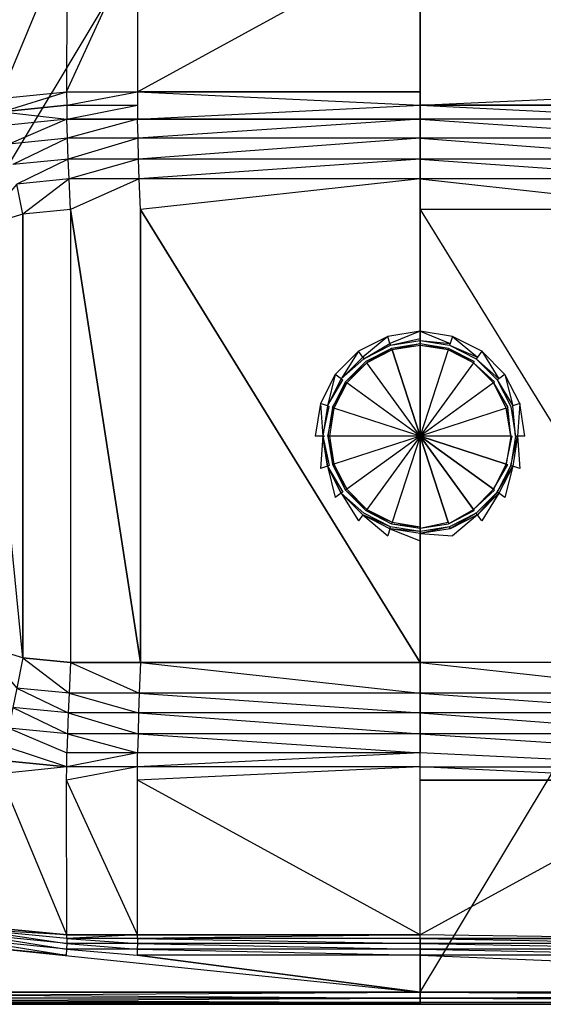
# Model space of a CAD drawing. Extents: x 0 to 0.6, y -0.5 to 0.
# Tile 3 of 7: x 0.17 to 0.34, y -0.5 to -0.179. Entities that reach past the tile are written whole.
import ezdxf

# ---------------------------------------------------------------- set-up
doc = ezdxf.new("R2010")
doc.units = 0
for name, color, linetype in [('L0_WASHBASIN_N_3057_', 7, 'CONTINUOUS'), ('L1_DRAIN_005_D60_2', 7, 'CONTINUOUS'), ('L2_DRAIN_005_D60_1', 7, 'CONTINUOUS')]:
    doc.layers.add(name, color=color, linetype=linetype)

msp = doc.modelspace()

# ---------------------------------------------------------------- linework, layer by layer
at = {"layer": 'L0_WASHBASIN_N_3057_', "color": 8}
for points, invisible_edges in [([(0.3, -0.004), (0.004, -0.496), (0.004, -0.004), (0.3, -0.004)], 13), ([(0.004, -0.496), (0.3, -0.004), (0.3, -0.496), (0.004, -0.496)], 10), ([(0.596, -0.004), (0.3, -0.496), (0.3, -0.004), (0.596, -0.004)], 13), ([(0.3, -0.496), (0.596, -0.004), (0.596, -0.496), (0.3, -0.496)], 10), ([(0.163131, -0.205085, 0.049034), (0.185052, -0.152579, 0.116951), (0.153307, -0.155698, 0.116945), (0.163131, -0.205085, 0.049034)], 10), ([(0.185052, -0.152579, 0.116951), (0.163131, -0.205085, 0.049034), (0.184943, -0.20293, 0.049029), (0.185052, -0.152579, 0.116951)], 13), ([(0.184943, -0.20293, 0.049029), (0.208042, -0.15258, 0.116951), (0.185052, -0.152579, 0.116951), (0.184943, -0.20293, 0.049029)], 10), ([(0.208042, -0.15258, 0.116951), (0.184943, -0.20293, 0.049029), (0.207954, -0.202929, 0.049029), (0.208042, -0.15258, 0.116951)], 13), ([(0.207954, -0.202929, 0.049029), (0.3, -0.152583, 0.116953), (0.208042, -0.15258, 0.116951), (0.207954, -0.202929, 0.049029)], 10), ([(0.3, -0.152583, 0.116953), (0.207954, -0.202929, 0.049029), (0.3, -0.202927, 0.049027), (0.3, -0.152583, 0.116953)], 13), ([(0.3, -0.152583, 0.116953), (0.392046, -0.202929, 0.049029), (0.391958, -0.15258, 0.116951), (0.3, -0.152583, 0.116953)], 10), ([(0.392046, -0.202929, 0.049029), (0.3, -0.152583, 0.116953), (0.3, -0.202927, 0.049027), (0.392046, -0.202929, 0.049029)], 13), ([(0.163989, -0.2094, 0.043084), (0.184943, -0.20293, 0.049029), (0.163131, -0.205085, 0.049034), (0.163989, -0.2094, 0.043084)], 10), ([(0.184943, -0.20293, 0.049029), (0.163989, -0.2094, 0.043084), (0.184994, -0.207331, 0.043084), (0.184943, -0.20293, 0.049029)], 13), ([(0.184994, -0.207331, 0.043084), (0.207954, -0.202929, 0.049029), (0.184943, -0.20293, 0.049029), (0.184994, -0.207331, 0.043084)], 10), ([(0.207954, -0.202929, 0.049029), (0.184994, -0.207331, 0.043084), (0.207995, -0.207331, 0.043084), (0.207954, -0.202929, 0.049029)], 13), ([(0.207954, -0.202929, 0.049029), (0.3, -0.207331, 0.043084), (0.3, -0.202927, 0.049027), (0.207954, -0.202929, 0.049029)], 10), ([(0.3, -0.207331, 0.043084), (0.207954, -0.202929, 0.049029), (0.207995, -0.207331, 0.043084), (0.3, -0.207331, 0.043084)], 13), ([(0.3, -0.207331, 0.043084), (0.392046, -0.202929, 0.049029), (0.3, -0.202927, 0.049027), (0.3, -0.207331, 0.043084)], 10), ([(0.392046, -0.202929, 0.049029), (0.3, -0.207331, 0.043084), (0.392005, -0.207331, 0.043084), (0.392046, -0.202929, 0.049029)], 13), ([(0.163989, -0.2094, 0.043084), (0.18505, -0.211894, 0.038469), (0.184994, -0.207331, 0.043084), (0.163989, -0.2094, 0.043084)], 10), ([(0.18505, -0.211894, 0.038469), (0.207995, -0.207331, 0.043084), (0.184994, -0.207331, 0.043084), (0.18505, -0.211894, 0.038469)], 10), ([(0.207995, -0.207331, 0.043084), (0.18505, -0.211894, 0.038469), (0.20804, -0.211894, 0.038469), (0.207995, -0.207331, 0.043084)], 13), ([(0.20804, -0.211894, 0.038469), (0.3, -0.207331, 0.043084), (0.207995, -0.207331, 0.043084), (0.20804, -0.211894, 0.038469)], 10), ([(0.3, -0.207331, 0.043084), (0.20804, -0.211894, 0.038469), (0.3, -0.211894, 0.038469), (0.3, -0.207331, 0.043084)], 13), ([(0.39196, -0.211894, 0.038469), (0.3, -0.207331, 0.043084), (0.3, -0.211894, 0.038469), (0.39196, -0.211894, 0.038469)], 13), ([(0.3, -0.207331, 0.043084), (0.39196, -0.211894, 0.038469), (0.392005, -0.207331, 0.043084), (0.3, -0.207331, 0.043084)], 10), ([(0.18505, -0.211894, 0.038469), (0.163989, -0.2094, 0.043084), (0.16488, -0.21388, 0.038469), (0.18505, -0.211894, 0.038469)], 13), ([(0.166083, -0.219929, 0.034556), (0.18505, -0.211894, 0.038469), (0.16488, -0.21388, 0.038469), (0.166083, -0.219929, 0.034556)], 13), ([(0.18505, -0.211894, 0.038469), (0.166083, -0.219929, 0.034556), (0.18521, -0.218045, 0.034556), (0.18505, -0.211894, 0.038469)], 10), ([(0.18521, -0.218045, 0.034556), (0.20804, -0.211894, 0.038469), (0.18505, -0.211894, 0.038469), (0.18521, -0.218045, 0.034556)], 13), ([(0.20804, -0.211894, 0.038469), (0.18521, -0.218045, 0.034556), (0.208168, -0.218045, 0.034556), (0.20804, -0.211894, 0.038469)], 10), ([(0.208168, -0.218045, 0.034556), (0.3, -0.211894, 0.038469), (0.20804, -0.211894, 0.038469), (0.208168, -0.218045, 0.034556)], 13), ([(0.3, -0.211894, 0.038469), (0.208168, -0.218045, 0.034556), (0.3, -0.218045, 0.034556), (0.3, -0.211894, 0.038469)], 10), ([(0.391832, -0.218045, 0.034556), (0.3, -0.211894, 0.038469), (0.3, -0.218045, 0.034556), (0.391832, -0.218045, 0.034556)], 13), ([(0.3, -0.211894, 0.038469), (0.391832, -0.218045, 0.034556), (0.39196, -0.211894, 0.038469), (0.3, -0.211894, 0.038469)], 10), ([(0.167415, -0.226626, 0.031941), (0.18521, -0.218045, 0.034556), (0.166083, -0.219929, 0.034556), (0.167415, -0.226626, 0.031941)], 13), ([(0.18521, -0.218045, 0.034556), (0.167415, -0.226626, 0.031941), (0.185449, -0.22485, 0.031941), (0.18521, -0.218045, 0.034556)], 10), ([(0.185449, -0.22485, 0.031941), (0.208168, -0.218045, 0.034556), (0.18521, -0.218045, 0.034556), (0.185449, -0.22485, 0.031941)], 13), ([(0.208168, -0.218045, 0.034556), (0.185449, -0.22485, 0.031941), (0.208359, -0.22485, 0.031941), (0.208168, -0.218045, 0.034556)], 10), ([(0.208359, -0.22485, 0.031941), (0.3, -0.218045, 0.034556), (0.208168, -0.218045, 0.034556), (0.208359, -0.22485, 0.031941)], 13), ([(0.3, -0.218045, 0.034556), (0.208359, -0.22485, 0.031941), (0.3, -0.22485, 0.031941), (0.3, -0.218045, 0.034556)], 10), ([(0.391641, -0.22485, 0.031941), (0.3, -0.218045, 0.034556), (0.3, -0.22485, 0.031941), (0.391641, -0.22485, 0.031941)], 13), ([(0.3, -0.218045, 0.034556), (0.391641, -0.22485, 0.031941), (0.391832, -0.218045, 0.034556), (0.3, -0.218045, 0.034556)], 10), ([(0.168673, -0.23295, 0.031023), (0.185449, -0.22485, 0.031941), (0.167415, -0.226626, 0.031941), (0.168673, -0.23295, 0.031023)], 13), ([(0.185449, -0.22485, 0.031941), (0.168673, -0.23295, 0.031023), (0.185731, -0.23127, 0.031023), (0.185449, -0.22485, 0.031941)], 10), ([(0.185731, -0.23127, 0.031023), (0.208359, -0.22485, 0.031941), (0.185449, -0.22485, 0.031941), (0.185731, -0.23127, 0.031023)], 13), ([(0.208359, -0.22485, 0.031941), (0.185731, -0.23127, 0.031023), (0.208585, -0.23127, 0.031023), (0.208359, -0.22485, 0.031941)], 10), ([(0.208585, -0.23127, 0.031023), (0.3, -0.22485, 0.031941), (0.208359, -0.22485, 0.031941), (0.208585, -0.23127, 0.031023)], 13), ([(0.3, -0.22485, 0.031941), (0.208585, -0.23127, 0.031023), (0.3, -0.23127, 0.031023), (0.3, -0.22485, 0.031941)], 10), ([(0.391415, -0.23127, 0.031023), (0.3, -0.22485, 0.031941), (0.3, -0.23127, 0.031023), (0.391415, -0.23127, 0.031023)], 13), ([(0.3, -0.22485, 0.031941), (0.391415, -0.23127, 0.031023), (0.391641, -0.22485, 0.031941), (0.3, -0.22485, 0.031941)], 10), ([(0.168673, -0.23295, 0.031023), (0.156825, -0.246994, 0.031023), (0.170634, -0.242806, 0.031023), (0.168673, -0.23295, 0.031023)], 10), ([(0.170634, -0.242806, 0.031023), (0.185731, -0.23127, 0.031023), (0.168673, -0.23295, 0.031023), (0.170634, -0.242806, 0.031023)], 13), ([(0.185731, -0.23127, 0.031023), (0.170634, -0.242806, 0.031023), (0.186222, -0.24127, 0.031023), (0.185731, -0.23127, 0.031023)], 10), ([(0.186222, -0.24127, 0.031023), (0.208585, -0.23127, 0.031023), (0.185731, -0.23127, 0.031023), (0.186222, -0.24127, 0.031023)], 13), ([(0.208585, -0.23127, 0.031023), (0.186222, -0.24127, 0.031023), (0.208978, -0.24127, 0.031023), (0.208585, -0.23127, 0.031023)], 10), ([(0.208978, -0.24127, 0.031023), (0.3, -0.23127, 0.031023), (0.208585, -0.23127, 0.031023), (0.208978, -0.24127, 0.031023)], 13), ([(0.3, -0.23127, 0.031023), (0.208978, -0.24127, 0.031023), (0.3, -0.24127, 0.031023), (0.3, -0.23127, 0.031023)], 10), ([(0.391022, -0.24127, 0.031023), (0.3, -0.23127, 0.031023), (0.3, -0.24127, 0.031023), (0.391022, -0.24127, 0.031023)], 13), ([(0.3, -0.23127, 0.031023), (0.391022, -0.24127, 0.031023), (0.391415, -0.23127, 0.031023), (0.3, -0.23127, 0.031023)], 10), ([(0.156825, -0.246994, 0.031023), (0.170634, -0.387194, 0.031023), (0.170634, -0.242806, 0.031023), (0.156825, -0.246994, 0.031023)], 9), ([(0.170634, -0.242806, 0.031023), (0.170634, -0.387194, 0.031023), (0.186222, -0.24127, 0.031023), (0.170634, -0.242806, 0.031023)], 10), ([(0.186222, -0.24127, 0.031023), (0.170634, -0.387194, 0.031023), (0.186222, -0.38873, 0.031023), (0.186222, -0.24127, 0.031023)], 13), ([(0.186222, -0.24127, 0.031023), (0.186222, -0.38873, 0.031023), (0.208978, -0.38873, 0.031023), (0.186222, -0.24127, 0.031023)], 8), ([(0.186222, -0.24127, 0.031023), (0.208978, -0.38873, 0.031023), (0.208978, -0.24127, 0.031023), (0.186222, -0.24127, 0.031023)], 12), ([(0.208978, -0.24127, 0.031023), (0.208978, -0.38873, 0.031023), (0.3, -0.38873, 0.031023), (0.208978, -0.24127, 0.031023)], 8), ([(0.208978, -0.24127, 0.031023), (0.3, -0.38873, 0.031023), (0.3, -0.24127, 0.031023), (0.208978, -0.24127, 0.031023)], 12), ([(0.391022, -0.38873, 0.031023), (0.3, -0.24127, 0.031023), (0.3, -0.38873, 0.031023), (0.391022, -0.38873, 0.031023)], 13), ([(0.3, -0.24127, 0.031023), (0.391022, -0.38873, 0.031023), (0.391022, -0.24127, 0.031023), (0.3, -0.24127, 0.031023)], 10), ([(0.156825, -0.246994, 0.031023), (0.156825, -0.383006, 0.031023), (0.170634, -0.387194, 0.031023), (0.156825, -0.246994, 0.031023)], 10), ([(0.156825, -0.383006, 0.031023), (0.168673, -0.39705, 0.031023), (0.170634, -0.387194, 0.031023), (0.156825, -0.383006, 0.031023)], 10), ([(0.185731, -0.39873, 0.031023), (0.170634, -0.387194, 0.031023), (0.168673, -0.39705, 0.031023), (0.185731, -0.39873, 0.031023)], 13), ([(0.170634, -0.387194, 0.031023), (0.185731, -0.39873, 0.031023), (0.186222, -0.38873, 0.031023), (0.170634, -0.387194, 0.031023)], 10), ([(0.208585, -0.39873, 0.031023), (0.186222, -0.38873, 0.031023), (0.185731, -0.39873, 0.031023), (0.208585, -0.39873, 0.031023)], 13), ([(0.186222, -0.38873, 0.031023), (0.208585, -0.39873, 0.031023), (0.208978, -0.38873, 0.031023), (0.186222, -0.38873, 0.031023)], 10), ([(0.3, -0.39873, 0.031023), (0.208978, -0.38873, 0.031023), (0.208585, -0.39873, 0.031023), (0.3, -0.39873, 0.031023)], 13), ([(0.208978, -0.38873, 0.031023), (0.3, -0.39873, 0.031023), (0.3, -0.38873, 0.031023), (0.208978, -0.38873, 0.031023)], 10), ([(0.391415, -0.39873, 0.031023), (0.3, -0.38873, 0.031023), (0.3, -0.39873, 0.031023), (0.391415, -0.39873, 0.031023)], 13), ([(0.3, -0.38873, 0.031023), (0.391415, -0.39873, 0.031023), (0.391022, -0.38873, 0.031023), (0.3, -0.38873, 0.031023)], 10), ([(0.185449, -0.40515, 0.031941), (0.168673, -0.39705, 0.031023), (0.167415, -0.403374, 0.031941), (0.185449, -0.40515, 0.031941)], 13), ([(0.168673, -0.39705, 0.031023), (0.185449, -0.40515, 0.031941), (0.185731, -0.39873, 0.031023), (0.168673, -0.39705, 0.031023)], 10), ([(0.208359, -0.40515, 0.031941), (0.185731, -0.39873, 0.031023), (0.185449, -0.40515, 0.031941), (0.208359, -0.40515, 0.031941)], 13), ([(0.185731, -0.39873, 0.031023), (0.208359, -0.40515, 0.031941), (0.208585, -0.39873, 0.031023), (0.185731, -0.39873, 0.031023)], 10), ([(0.3, -0.40515, 0.031941), (0.208585, -0.39873, 0.031023), (0.208359, -0.40515, 0.031941), (0.3, -0.40515, 0.031941)], 13), ([(0.208585, -0.39873, 0.031023), (0.3, -0.40515, 0.031941), (0.3, -0.39873, 0.031023), (0.208585, -0.39873, 0.031023)], 10), ([(0.391641, -0.40515, 0.031941), (0.3, -0.39873, 0.031023), (0.3, -0.40515, 0.031941), (0.391641, -0.40515, 0.031941)], 13), ([(0.3, -0.39873, 0.031023), (0.391641, -0.40515, 0.031941), (0.391415, -0.39873, 0.031023), (0.3, -0.39873, 0.031023)], 10), ([(0.18521, -0.411955, 0.034556), (0.167415, -0.403374, 0.031941), (0.166083, -0.410071, 0.034556), (0.18521, -0.411955, 0.034556)], 13), ([(0.167415, -0.403374, 0.031941), (0.18521, -0.411955, 0.034556), (0.185449, -0.40515, 0.031941), (0.167415, -0.403374, 0.031941)], 10), ([(0.208168, -0.411955, 0.034556), (0.185449, -0.40515, 0.031941), (0.18521, -0.411955, 0.034556), (0.208168, -0.411955, 0.034556)], 13), ([(0.185449, -0.40515, 0.031941), (0.208168, -0.411955, 0.034556), (0.208359, -0.40515, 0.031941), (0.185449, -0.40515, 0.031941)], 10), ([(0.3, -0.411955, 0.034556), (0.208359, -0.40515, 0.031941), (0.208168, -0.411955, 0.034556), (0.3, -0.411955, 0.034556)], 13), ([(0.208359, -0.40515, 0.031941), (0.3, -0.411955, 0.034556), (0.3, -0.40515, 0.031941), (0.208359, -0.40515, 0.031941)], 10), ([(0.391832, -0.411955, 0.034556), (0.3, -0.40515, 0.031941), (0.3, -0.411955, 0.034556), (0.391832, -0.411955, 0.034556)], 13), ([(0.3, -0.40515, 0.031941), (0.391832, -0.411955, 0.034556), (0.391641, -0.40515, 0.031941), (0.3, -0.40515, 0.031941)], 10), ([(0.18505, -0.418106, 0.038469), (0.166083, -0.410071, 0.034556), (0.16488, -0.41612, 0.038469), (0.18505, -0.418106, 0.038469)], 13), ([(0.166083, -0.410071, 0.034556), (0.18505, -0.418106, 0.038469), (0.18521, -0.411955, 0.034556), (0.166083, -0.410071, 0.034556)], 10), ([(0.20804, -0.418106, 0.038469), (0.18521, -0.411955, 0.034556), (0.18505, -0.418106, 0.038469), (0.20804, -0.418106, 0.038469)], 13), ([(0.18521, -0.411955, 0.034556), (0.20804, -0.418106, 0.038469), (0.208168, -0.411955, 0.034556), (0.18521, -0.411955, 0.034556)], 10), ([(0.3, -0.418106, 0.038469), (0.208168, -0.411955, 0.034556), (0.20804, -0.418106, 0.038469), (0.3, -0.418106, 0.038469)], 13), ([(0.208168, -0.411955, 0.034556), (0.3, -0.418106, 0.038469), (0.3, -0.411955, 0.034556), (0.208168, -0.411955, 0.034556)], 10), ([(0.39196, -0.418106, 0.038469), (0.3, -0.411955, 0.034556), (0.3, -0.418106, 0.038469), (0.39196, -0.418106, 0.038469)], 13), ([(0.3, -0.411955, 0.034556), (0.39196, -0.418106, 0.038469), (0.391832, -0.411955, 0.034556), (0.3, -0.411955, 0.034556)], 10), ([(0.184994, -0.422669, 0.043084), (0.16488, -0.41612, 0.038469), (0.163989, -0.4206, 0.043084), (0.184994, -0.422669, 0.043084)], 10), ([(0.16488, -0.41612, 0.038469), (0.184994, -0.422669, 0.043084), (0.18505, -0.418106, 0.038469), (0.16488, -0.41612, 0.038469)], 13), ([(0.184994, -0.422669, 0.043084), (0.20804, -0.418106, 0.038469), (0.18505, -0.418106, 0.038469), (0.184994, -0.422669, 0.043084)], 13), ([(0.20804, -0.418106, 0.038469), (0.184994, -0.422669, 0.043084), (0.207995, -0.422669, 0.043084), (0.20804, -0.418106, 0.038469)], 10), ([(0.207995, -0.422669, 0.043084), (0.3, -0.418106, 0.038469), (0.20804, -0.418106, 0.038469), (0.207995, -0.422669, 0.043084)], 13), ([(0.3, -0.418106, 0.038469), (0.207995, -0.422669, 0.043084), (0.3, -0.422669, 0.043084), (0.3, -0.418106, 0.038469)], 10), ([(0.3, -0.418106, 0.038469), (0.392005, -0.422669, 0.043084), (0.39196, -0.418106, 0.038469), (0.3, -0.418106, 0.038469)], 13), ([(0.392005, -0.422669, 0.043084), (0.3, -0.418106, 0.038469), (0.3, -0.422669, 0.043084), (0.392005, -0.422669, 0.043084)], 10), ([(0.163131, -0.424915, 0.049034), (0.184994, -0.422669, 0.043084), (0.163989, -0.4206, 0.043084), (0.163131, -0.424915, 0.049034)], 13), ([(0.184994, -0.422669, 0.043084), (0.163131, -0.424915, 0.049034), (0.184943, -0.42707, 0.049029), (0.184994, -0.422669, 0.043084)], 10), ([(0.184943, -0.42707, 0.049029), (0.207995, -0.422669, 0.043084), (0.184994, -0.422669, 0.043084), (0.184943, -0.42707, 0.049029)], 13), ([(0.207995, -0.422669, 0.043084), (0.184943, -0.42707, 0.049029), (0.207954, -0.427071, 0.049029), (0.207995, -0.422669, 0.043084)], 10), ([(0.207954, -0.427071, 0.049029), (0.3, -0.422669, 0.043084), (0.207995, -0.422669, 0.043084), (0.207954, -0.427071, 0.049029)], 13), ([(0.3, -0.422669, 0.043084), (0.207954, -0.427071, 0.049029), (0.3, -0.427073, 0.049027), (0.3, -0.422669, 0.043084)], 10), ([(0.3, -0.422669, 0.043084), (0.392046, -0.427071, 0.049029), (0.392005, -0.422669, 0.043084), (0.3, -0.422669, 0.043084)], 13), ([(0.392046, -0.427071, 0.049029), (0.3, -0.422669, 0.043084), (0.3, -0.427073, 0.049027), (0.392046, -0.427071, 0.049029)], 10), ([(0.185052, -0.477421, 0.116951), (0.163131, -0.424915, 0.049034), (0.153307, -0.474302, 0.116945), (0.185052, -0.477421, 0.116951)], 10), ([(0.163131, -0.424915, 0.049034), (0.185052, -0.477421, 0.116951), (0.184943, -0.42707, 0.049029), (0.163131, -0.424915, 0.049034)], 13), ([(0.184943, -0.42707, 0.049029), (0.208042, -0.47742, 0.116951), (0.207954, -0.427071, 0.049029), (0.184943, -0.42707, 0.049029)], 13), ([(0.208042, -0.47742, 0.116951), (0.184943, -0.42707, 0.049029), (0.185052, -0.477421, 0.116951), (0.208042, -0.47742, 0.116951)], 10), ([(0.207954, -0.427071, 0.049029), (0.3, -0.477417, 0.116953), (0.3, -0.427073, 0.049027), (0.207954, -0.427071, 0.049029)], 13), ([(0.3, -0.477417, 0.116953), (0.207954, -0.427071, 0.049029), (0.208042, -0.47742, 0.116951), (0.3, -0.477417, 0.116953)], 10), ([(0.3, -0.477417, 0.116953), (0.392046, -0.427071, 0.049029), (0.3, -0.427073, 0.049027), (0.3, -0.477417, 0.116953)], 13), ([(0.392046, -0.427071, 0.049029), (0.3, -0.477417, 0.116953), (0.391958, -0.47742, 0.116951), (0.392046, -0.427071, 0.049029)], 10), ([(0.153076, -0.475464, 0.11856), (0.185052, -0.477421, 0.116951), (0.153307, -0.474302, 0.116945), (0.153076, -0.475464, 0.11856)], 13), ([(0.184902, -0.482, 0.12), (0.152773, -0.477007, 0.119578), (0.152418, -0.478801, 0.12), (0.184902, -0.482, 0.12)], 13), ([(0.18497, -0.480178, 0.119578), (0.153076, -0.475464, 0.11856), (0.152773, -0.477007, 0.119578), (0.18497, -0.480178, 0.119578)], 13), ([(0.152773, -0.477007, 0.119578), (0.184902, -0.482, 0.12), (0.18497, -0.480178, 0.119578), (0.152773, -0.477007, 0.119578)], 10), ([(0.153076, -0.475464, 0.11856), (0.18497, -0.480178, 0.119578), (0.184994, -0.478608, 0.11856), (0.153076, -0.475464, 0.11856)], 10), ([(0.185052, -0.477421, 0.116951), (0.153076, -0.475464, 0.11856), (0.184994, -0.478608, 0.11856), (0.185052, -0.477421, 0.116951)], 10), ([(0.184994, -0.478608, 0.11856), (0.208042, -0.47742, 0.116951), (0.185052, -0.477421, 0.116951), (0.184994, -0.478608, 0.11856)], 13), ([(0.208042, -0.47742, 0.116951), (0.184994, -0.478608, 0.11856), (0.207995, -0.478608, 0.11856), (0.208042, -0.47742, 0.116951)], 10), ([(0.207995, -0.478608, 0.11856), (0.3, -0.477417, 0.116953), (0.208042, -0.47742, 0.116951), (0.207995, -0.478608, 0.11856)], 13), ([(0.3, -0.477417, 0.116953), (0.207995, -0.478608, 0.11856), (0.3, -0.478608, 0.11856), (0.3, -0.477417, 0.116953)], 10), ([(0.3, -0.477417, 0.116953), (0.392005, -0.478608, 0.11856), (0.391958, -0.47742, 0.116951), (0.3, -0.477417, 0.116953)], 13), ([(0.392005, -0.478608, 0.11856), (0.3, -0.477417, 0.116953), (0.3, -0.478608, 0.11856), (0.392005, -0.478608, 0.11856)], 10), ([(0.152026, -0.480772, 0.12), (0.004, -0.496, 0.12), (0.3, -0.496, 0.12), (0.152026, -0.480772, 0.12)], 13), ([(0.184804, -0.484, 0.12), (0.152418, -0.478801, 0.12), (0.152026, -0.480772, 0.12), (0.184804, -0.484, 0.12)], 13), ([(0.152026, -0.480772, 0.12), (0.3, -0.496, 0.12), (0.184804, -0.484, 0.12), (0.152026, -0.480772, 0.12)], 10), ([(0.152418, -0.478801, 0.12), (0.184804, -0.484, 0.12), (0.184902, -0.482, 0.12), (0.152418, -0.478801, 0.12)], 10), ([(0.207921, -0.482, 0.12), (0.18497, -0.480178, 0.119578), (0.184902, -0.482, 0.12), (0.207921, -0.482, 0.12)], 13), ([(0.207976, -0.480178, 0.119578), (0.184994, -0.478608, 0.11856), (0.18497, -0.480178, 0.119578), (0.207976, -0.480178, 0.119578)], 13), ([(0.18497, -0.480178, 0.119578), (0.207921, -0.482, 0.12), (0.207976, -0.480178, 0.119578), (0.18497, -0.480178, 0.119578)], 10), ([(0.184994, -0.478608, 0.11856), (0.207976, -0.480178, 0.119578), (0.207995, -0.478608, 0.11856), (0.184994, -0.478608, 0.11856)], 10), ([(0.3, -0.482, 0.12), (0.207976, -0.480178, 0.119578), (0.207921, -0.482, 0.12), (0.3, -0.482, 0.12)], 13), ([(0.3, -0.480178, 0.119578), (0.207995, -0.478608, 0.11856), (0.207976, -0.480178, 0.119578), (0.3, -0.480178, 0.119578)], 13), ([(0.207976, -0.480178, 0.119578), (0.3, -0.482, 0.12), (0.3, -0.480178, 0.119578), (0.207976, -0.480178, 0.119578)], 10), ([(0.207995, -0.478608, 0.11856), (0.3, -0.480178, 0.119578), (0.3, -0.478608, 0.11856), (0.207995, -0.478608, 0.11856)], 10), ([(0.392024, -0.480178, 0.119578), (0.3, -0.478608, 0.11856), (0.3, -0.480178, 0.119578), (0.392024, -0.480178, 0.119578)], 13), ([(0.3, -0.478608, 0.11856), (0.392024, -0.480178, 0.119578), (0.392005, -0.478608, 0.11856), (0.3, -0.478608, 0.11856)], 10), ([(0.392079, -0.482, 0.12), (0.3, -0.480178, 0.119578), (0.3, -0.482, 0.12), (0.392079, -0.482, 0.12)], 13), ([(0.3, -0.480178, 0.119578), (0.392079, -0.482, 0.12), (0.392024, -0.480178, 0.119578), (0.3, -0.480178, 0.119578)], 10), ([(0.207843, -0.484, 0.12), (0.184902, -0.482, 0.12), (0.184804, -0.484, 0.12), (0.207843, -0.484, 0.12)], 13), ([(0.184804, -0.484, 0.12), (0.3, -0.496, 0.12), (0.207843, -0.484, 0.12), (0.184804, -0.484, 0.12)], 13), ([(0.184902, -0.482, 0.12), (0.207843, -0.484, 0.12), (0.207921, -0.482, 0.12), (0.184902, -0.482, 0.12)], 10), ([(0.3, -0.484, 0.12), (0.207921, -0.482, 0.12), (0.207843, -0.484, 0.12), (0.3, -0.484, 0.12)], 13), ([(0.207843, -0.484, 0.12), (0.3, -0.496, 0.12), (0.3, -0.484, 0.12), (0.207843, -0.484, 0.12)], 10), ([(0.207921, -0.482, 0.12), (0.3, -0.484, 0.12), (0.3, -0.482, 0.12), (0.207921, -0.482, 0.12)], 10), ([(0.392157, -0.484, 0.12), (0.3, -0.482, 0.12), (0.3, -0.484, 0.12), (0.392157, -0.484, 0.12)], 13), ([(0.3, -0.482, 0.12), (0.392157, -0.484, 0.12), (0.392079, -0.482, 0.12), (0.3, -0.482, 0.12)], 10), ([(0.596, -0.496, 0.12), (0.3, -0.484, 0.12), (0.3, -0.496, 0.12), (0.596, -0.496, 0.12)], 13), ([(0.3, -0.484, 0.12), (0.596, -0.496, 0.12), (0.392157, -0.484, 0.12), (0.3, -0.484, 0.12)], 10), ([(0.3, -0.496), (0.004, -0.498), (0.004, -0.496), (0.3, -0.496)], 13), ([(0.004, -0.498), (0.3, -0.496), (0.3, -0.498), (0.004, -0.498)], 10), ([(0.3, -0.498, 0.12), (0.004, -0.496, 0.12), (0.004, -0.498, 0.12), (0.3, -0.498, 0.12)], 13), ([(0.004, -0.496, 0.12), (0.3, -0.498, 0.12), (0.3, -0.496, 0.12), (0.004, -0.496, 0.12)], 10), ([(0.596, -0.496), (0.3, -0.498), (0.3, -0.496), (0.596, -0.496)], 13), ([(0.3, -0.498), (0.596, -0.496), (0.596, -0.498), (0.3, -0.498)], 10), ([(0.596, -0.498, 0.12), (0.3, -0.496, 0.12), (0.3, -0.498, 0.12), (0.596, -0.498, 0.12)], 13), ([(0.3, -0.496, 0.12), (0.596, -0.498, 0.12), (0.596, -0.496, 0.12), (0.3, -0.496, 0.12)], 10), ([(0.3, -0.499414, 0.119414), (0.004, -0.498, 0.12), (0.004, -0.499414, 0.119414), (0.3, -0.499414, 0.119414)], 13), ([(0.004, -0.498, 0.12), (0.3, -0.499414, 0.119414), (0.3, -0.498, 0.12), (0.004, -0.498, 0.12)], 10), ([(0.3, -0.498), (0.004, -0.499414, 0.000586), (0.004, -0.498), (0.3, -0.498)], 13), ([(0.004, -0.499414, 0.000586), (0.3, -0.498), (0.3, -0.499414, 0.000586), (0.004, -0.499414, 0.000586)], 10), ([(0.3, -0.5, 0.118), (0.004, -0.499414, 0.119414), (0.004, -0.5, 0.118), (0.3, -0.5, 0.118)], 13), ([(0.004, -0.499414, 0.119414), (0.3, -0.5, 0.118), (0.3, -0.499414, 0.119414), (0.004, -0.499414, 0.119414)], 10), ([(0.3, -0.499414, 0.000586), (0.004, -0.5, 0.002), (0.004, -0.499414, 0.000586), (0.3, -0.499414, 0.000586)], 13), ([(0.004, -0.5, 0.002), (0.3, -0.499414, 0.000586), (0.3, -0.5, 0.002), (0.004, -0.5, 0.002)], 10), ([(0.3, -0.5, 0.004), (0.004, -0.5, 0.116), (0.004, -0.5, 0.004), (0.3, -0.5, 0.004)], 13), ([(0.004, -0.5, 0.116), (0.3, -0.5, 0.004), (0.3, -0.5, 0.116), (0.004, -0.5, 0.116)], 10), ([(0.3, -0.5, 0.116), (0.004, -0.5, 0.118), (0.004, -0.5, 0.116), (0.3, -0.5, 0.116)], 13), ([(0.004, -0.5, 0.118), (0.3, -0.5, 0.116), (0.3, -0.5, 0.118), (0.004, -0.5, 0.118)], 10), ([(0.3, -0.5, 0.002), (0.004, -0.5, 0.004), (0.004, -0.5, 0.002), (0.3, -0.5, 0.002)], 13), ([(0.004, -0.5, 0.004), (0.3, -0.5, 0.002), (0.3, -0.5, 0.004), (0.004, -0.5, 0.004)], 10), ([(0.596, -0.499414, 0.119414), (0.3, -0.498, 0.12), (0.3, -0.499414, 0.119414), (0.596, -0.499414, 0.119414)], 13), ([(0.3, -0.498, 0.12), (0.596, -0.499414, 0.119414), (0.596, -0.498, 0.12), (0.3, -0.498, 0.12)], 10), ([(0.596, -0.498), (0.3, -0.499414, 0.000586), (0.3, -0.498), (0.596, -0.498)], 13), ([(0.3, -0.499414, 0.000586), (0.596, -0.498), (0.596, -0.499414, 0.000586), (0.3, -0.499414, 0.000586)], 10), ([(0.596, -0.499414, 0.119414), (0.3, -0.5, 0.118), (0.596, -0.5, 0.118), (0.596, -0.499414, 0.119414)], 13), ([(0.3, -0.5, 0.118), (0.596, -0.499414, 0.119414), (0.3, -0.499414, 0.119414), (0.3, -0.5, 0.118)], 10), ([(0.596, -0.5, 0.002), (0.3, -0.499414, 0.000586), (0.596, -0.499414, 0.000586), (0.596, -0.5, 0.002)], 13), ([(0.3, -0.499414, 0.000586), (0.596, -0.5, 0.002), (0.3, -0.5, 0.002), (0.3, -0.499414, 0.000586)], 10), ([(0.596, -0.5, 0.116), (0.3, -0.5, 0.004), (0.596, -0.5, 0.004), (0.596, -0.5, 0.116)], 13), ([(0.3, -0.5, 0.004), (0.596, -0.5, 0.116), (0.3, -0.5, 0.116), (0.3, -0.5, 0.004)], 10), ([(0.596, -0.5, 0.118), (0.3, -0.5, 0.116), (0.596, -0.5, 0.116), (0.596, -0.5, 0.118)], 13), ([(0.3, -0.5, 0.116), (0.596, -0.5, 0.118), (0.3, -0.5, 0.118), (0.3, -0.5, 0.116)], 10), ([(0.596, -0.5, 0.004), (0.3, -0.5, 0.002), (0.596, -0.5, 0.002), (0.596, -0.5, 0.004)], 13), ([(0.3, -0.5, 0.002), (0.596, -0.5, 0.004), (0.3, -0.5, 0.004), (0.3, -0.5, 0.002)], 10)]:
    msp.add_3dface(points, dxfattribs=dict(at, invisible_edges=invisible_edges))
at = {"layer": 'L1_DRAIN_005_D60_2', "color": 8}
for points, invisible_edges in [([(0.290883, -0.28694, 0.033377), (0.3, -0.285, 0.031223), (0.290729, -0.286468, 0.031223), (0.290883, -0.28694, 0.033377)], 13), ([(0.3, -0.285, 0.031223), (0.290883, -0.28694, 0.033377), (0.3, -0.285496, 0.033377), (0.3, -0.285, 0.031223)], 10), ([(0.3, -0.285496, 0.033377), (0.309271, -0.286468, 0.031223), (0.3, -0.285, 0.031223), (0.3, -0.285496, 0.033377)], 13), ([(0.282658, -0.291131, 0.033377), (0.290729, -0.286468, 0.031223), (0.282366, -0.290729, 0.031223), (0.282658, -0.291131, 0.033377)], 13), ([(0.290729, -0.286468, 0.031223), (0.282658, -0.291131, 0.033377), (0.290883, -0.28694, 0.033377), (0.290729, -0.286468, 0.031223)], 10), ([(0.3, -0.315, 0.034377), (0.290883, -0.28694, 0.033377), (0.282658, -0.291131, 0.033377), (0.3, -0.315, 0.034377)], 12), ([(0.3, -0.285496, 0.033377), (0.290883, -0.28694, 0.033377), (0.3, -0.315, 0.034377), (0.3, -0.285496, 0.033377)], 12), ([(0.309271, -0.286468, 0.031223), (0.3, -0.285496, 0.033377), (0.309117, -0.28694, 0.033377), (0.309271, -0.286468, 0.031223)], 10), ([(0.309117, -0.28694, 0.033377), (0.3, -0.285496, 0.033377), (0.3, -0.315, 0.034377), (0.309117, -0.28694, 0.033377)], 12), ([(0.317342, -0.291131, 0.033377), (0.309117, -0.28694, 0.033377), (0.3, -0.315, 0.034377), (0.317342, -0.291131, 0.033377)], 12), ([(0.309117, -0.28694, 0.033377), (0.317634, -0.290729, 0.031223), (0.309271, -0.286468, 0.031223), (0.309117, -0.28694, 0.033377)], 13), ([(0.317634, -0.290729, 0.031223), (0.309117, -0.28694, 0.033377), (0.317342, -0.291131, 0.033377), (0.317634, -0.290729, 0.031223)], 10), ([(0.275729, -0.297366, 0.031223), (0.282658, -0.291131, 0.033377), (0.282366, -0.290729, 0.031223), (0.275729, -0.297366, 0.031223)], 10), ([(0.282658, -0.291131, 0.033377), (0.275729, -0.297366, 0.031223), (0.276131, -0.297658, 0.033377), (0.282658, -0.291131, 0.033377)], 13), ([(0.3, -0.315, 0.034377), (0.282658, -0.291131, 0.033377), (0.276131, -0.297658, 0.033377), (0.3, -0.315, 0.034377)], 12), ([(0.323869, -0.297658, 0.033377), (0.317342, -0.291131, 0.033377), (0.3, -0.315, 0.034377), (0.323869, -0.297658, 0.033377)], 12), ([(0.317342, -0.291131, 0.033377), (0.324271, -0.297366, 0.031223), (0.317634, -0.290729, 0.031223), (0.317342, -0.291131, 0.033377)], 10), ([(0.324271, -0.297366, 0.031223), (0.317342, -0.291131, 0.033377), (0.323869, -0.297658, 0.033377), (0.324271, -0.297366, 0.031223)], 13), ([(0.271468, -0.305729, 0.031223), (0.276131, -0.297658, 0.033377), (0.275729, -0.297366, 0.031223), (0.271468, -0.305729, 0.031223)], 10), ([(0.276131, -0.297658, 0.033377), (0.271468, -0.305729, 0.031223), (0.27194, -0.305883, 0.033377), (0.276131, -0.297658, 0.033377)], 13), ([(0.3, -0.315, 0.034377), (0.276131, -0.297658, 0.033377), (0.27194, -0.305883, 0.033377), (0.3, -0.315, 0.034377)], 12), ([(0.32806, -0.305883, 0.033377), (0.323869, -0.297658, 0.033377), (0.3, -0.315, 0.034377), (0.32806, -0.305883, 0.033377)], 12), ([(0.323869, -0.297658, 0.033377), (0.328532, -0.305729, 0.031223), (0.324271, -0.297366, 0.031223), (0.323869, -0.297658, 0.033377)], 10), ([(0.328532, -0.305729, 0.031223), (0.323869, -0.297658, 0.033377), (0.32806, -0.305883, 0.033377), (0.328532, -0.305729, 0.031223)], 13), ([(0.27, -0.315, 0.031223), (0.27194, -0.305883, 0.033377), (0.271468, -0.305729, 0.031223), (0.27, -0.315, 0.031223)], 10), ([(0.27194, -0.305883, 0.033377), (0.27, -0.315, 0.031223), (0.270496, -0.315, 0.033377), (0.27194, -0.305883, 0.033377)], 13), ([(0.3, -0.315, 0.034377), (0.27194, -0.305883, 0.033377), (0.270496, -0.315, 0.033377), (0.3, -0.315, 0.034377)], 12), ([(0.329504, -0.315, 0.033377), (0.32806, -0.305883, 0.033377), (0.3, -0.315, 0.034377), (0.329504, -0.315, 0.033377)], 12), ([(0.329504, -0.315, 0.033377), (0.328532, -0.305729, 0.031223), (0.32806, -0.305883, 0.033377), (0.329504, -0.315, 0.033377)], 10), ([(0.328532, -0.305729, 0.031223), (0.329504, -0.315, 0.033377), (0.33, -0.315, 0.031223), (0.328532, -0.305729, 0.031223)], 13), ([(0.27194, -0.324117, 0.033377), (0.27, -0.315, 0.031223), (0.271468, -0.324271, 0.031223), (0.27194, -0.324117, 0.033377)], 13), ([(0.27, -0.315, 0.031223), (0.27194, -0.324117, 0.033377), (0.270496, -0.315, 0.033377), (0.27, -0.315, 0.031223)], 10), ([(0.3, -0.315, 0.034377), (0.270496, -0.315, 0.033377), (0.27194, -0.324117, 0.033377), (0.3, -0.315, 0.034377)], 12), ([(0.3, -0.315, 0.034377), (0.27194, -0.324117, 0.033377), (0.276131, -0.332342, 0.033377), (0.3, -0.315, 0.034377)], 12), ([(0.3, -0.315, 0.034377), (0.276131, -0.332342, 0.033377), (0.282658, -0.338869, 0.033377), (0.3, -0.315, 0.034377)], 12), ([(0.3, -0.315, 0.034377), (0.282658, -0.338869, 0.033377), (0.290883, -0.34306, 0.033377), (0.3, -0.315, 0.034377)], 12), ([(0.3, -0.315, 0.034377), (0.290883, -0.34306, 0.033377), (0.3, -0.344504, 0.033377), (0.3, -0.315, 0.034377)], 12), ([(0.329504, -0.315, 0.033377), (0.3, -0.315, 0.034377), (0.32806, -0.324117, 0.033377), (0.329504, -0.315, 0.033377)], 12), ([(0.32806, -0.324117, 0.033377), (0.3, -0.315, 0.034377), (0.323869, -0.332342, 0.033377), (0.32806, -0.324117, 0.033377)], 12), ([(0.323869, -0.332342, 0.033377), (0.3, -0.315, 0.034377), (0.317342, -0.338869, 0.033377), (0.323869, -0.332342, 0.033377)], 12), ([(0.317342, -0.338869, 0.033377), (0.3, -0.315, 0.034377), (0.309117, -0.34306, 0.033377), (0.317342, -0.338869, 0.033377)], 12), ([(0.309117, -0.34306, 0.033377), (0.3, -0.315, 0.034377), (0.3, -0.344504, 0.033377), (0.309117, -0.34306, 0.033377)], 12), ([(0.33, -0.315, 0.031223), (0.32806, -0.324117, 0.033377), (0.328532, -0.324271, 0.031223), (0.33, -0.315, 0.031223)], 13), ([(0.32806, -0.324117, 0.033377), (0.33, -0.315, 0.031223), (0.329504, -0.315, 0.033377), (0.32806, -0.324117, 0.033377)], 10), ([(0.271468, -0.324271, 0.031223), (0.276131, -0.332342, 0.033377), (0.27194, -0.324117, 0.033377), (0.271468, -0.324271, 0.031223)], 10), ([(0.276131, -0.332342, 0.033377), (0.271468, -0.324271, 0.031223), (0.275729, -0.332634, 0.031223), (0.276131, -0.332342, 0.033377)], 13), ([(0.323869, -0.332342, 0.033377), (0.328532, -0.324271, 0.031223), (0.32806, -0.324117, 0.033377), (0.323869, -0.332342, 0.033377)], 10), ([(0.328532, -0.324271, 0.031223), (0.323869, -0.332342, 0.033377), (0.324271, -0.332634, 0.031223), (0.328532, -0.324271, 0.031223)], 13), ([(0.275729, -0.332634, 0.031223), (0.282658, -0.338869, 0.033377), (0.276131, -0.332342, 0.033377), (0.275729, -0.332634, 0.031223)], 10), ([(0.282658, -0.338869, 0.033377), (0.275729, -0.332634, 0.031223), (0.282366, -0.339271, 0.031223), (0.282658, -0.338869, 0.033377)], 13), ([(0.317342, -0.338869, 0.033377), (0.324271, -0.332634, 0.031223), (0.323869, -0.332342, 0.033377), (0.317342, -0.338869, 0.033377)], 10), ([(0.324271, -0.332634, 0.031223), (0.317342, -0.338869, 0.033377), (0.317634, -0.339271, 0.031223), (0.324271, -0.332634, 0.031223)], 13), ([(0.282366, -0.339271, 0.031223), (0.290883, -0.34306, 0.033377), (0.282658, -0.338869, 0.033377), (0.282366, -0.339271, 0.031223)], 10), ([(0.290883, -0.34306, 0.033377), (0.282366, -0.339271, 0.031223), (0.290729, -0.343532, 0.031223), (0.290883, -0.34306, 0.033377)], 13), ([(0.309271, -0.343532, 0.031223), (0.317342, -0.338869, 0.033377), (0.309117, -0.34306, 0.033377), (0.309271, -0.343532, 0.031223)], 10), ([(0.317342, -0.338869, 0.033377), (0.309271, -0.343532, 0.031223), (0.317634, -0.339271, 0.031223), (0.317342, -0.338869, 0.033377)], 13), ([(0.290729, -0.343532, 0.031223), (0.3, -0.344504, 0.033377), (0.290883, -0.34306, 0.033377), (0.290729, -0.343532, 0.031223)], 10), ([(0.3, -0.344504, 0.033377), (0.290729, -0.343532, 0.031223), (0.3, -0.345, 0.031223), (0.3, -0.344504, 0.033377)], 13), ([(0.309117, -0.34306, 0.033377), (0.3, -0.345, 0.031223), (0.309271, -0.343532, 0.031223), (0.309117, -0.34306, 0.033377)], 13), ([(0.3, -0.345, 0.031223), (0.309117, -0.34306, 0.033377), (0.3, -0.344504, 0.033377), (0.3, -0.345, 0.031223)], 10)]:
    msp.add_3dface(points, dxfattribs=dict(at, invisible_edges=invisible_edges))
at = {"layer": 'L2_DRAIN_005_D60_1', "color": 8}
for points, invisible_edges in [([(0.2902, -0.284839, 0.032223), (0.3, -0.280889, 0.032223), (0.289459, -0.282559, 0.032223), (0.2902, -0.284839, 0.032223)], 13), ([(0.3, -0.280889, 0.032223), (0.2902, -0.284839, 0.032223), (0.3, -0.283287, 0.032223), (0.3, -0.280889, 0.032223)], 10), ([(0.3098, -0.284839, 0.032223), (0.3, -0.280889, 0.032223), (0.3, -0.283287, 0.032223), (0.3098, -0.284839, 0.032223)], 13), ([(0.3, -0.280889, 0.032223), (0.3098, -0.284839, 0.032223), (0.310541, -0.282559, 0.032223), (0.3, -0.280889, 0.032223)], 10), ([(0.281359, -0.289343, 0.032223), (0.289459, -0.282559, 0.032223), (0.27995, -0.287404, 0.032223), (0.281359, -0.289343, 0.032223)], 13), ([(0.289459, -0.282559, 0.032223), (0.281359, -0.289343, 0.032223), (0.2902, -0.284839, 0.032223), (0.289459, -0.282559, 0.032223)], 10), ([(0.281732, -0.289856, 0.031223), (0.2902, -0.284839, 0.032223), (0.281359, -0.289343, 0.032223), (0.281732, -0.289856, 0.031223)], 10), ([(0.2902, -0.284839, 0.032223), (0.281732, -0.289856, 0.031223), (0.290396, -0.285442, 0.031223), (0.2902, -0.284839, 0.032223)], 13), ([(0.290396, -0.285442, 0.031223), (0.3, -0.283287, 0.032223), (0.2902, -0.284839, 0.032223), (0.290396, -0.285442, 0.031223)], 10), ([(0.3, -0.283287, 0.032223), (0.290396, -0.285442, 0.031223), (0.3, -0.283921, 0.031223), (0.3, -0.283287, 0.032223)], 13), ([(0.3, -0.283921, 0.031223), (0.3098, -0.284839, 0.032223), (0.3, -0.283287, 0.032223), (0.3, -0.283921, 0.031223)], 10), ([(0.3098, -0.284839, 0.032223), (0.3, -0.283921, 0.031223), (0.309604, -0.285442, 0.031223), (0.3098, -0.284839, 0.032223)], 13), ([(0.309604, -0.285442, 0.031223), (0.318641, -0.289343, 0.032223), (0.3098, -0.284839, 0.032223), (0.309604, -0.285442, 0.031223)], 10), ([(0.318641, -0.289343, 0.032223), (0.310541, -0.282559, 0.032223), (0.3098, -0.284839, 0.032223), (0.318641, -0.289343, 0.032223)], 13), ([(0.310541, -0.282559, 0.032223), (0.318641, -0.289343, 0.032223), (0.32005, -0.287404, 0.032223), (0.310541, -0.282559, 0.032223)], 10), ([(0.274343, -0.296359, 0.032223), (0.27995, -0.287404, 0.032223), (0.272404, -0.29495, 0.032223), (0.274343, -0.296359, 0.032223)], 13), ([(0.27995, -0.287404, 0.032223), (0.274343, -0.296359, 0.032223), (0.281359, -0.289343, 0.032223), (0.27995, -0.287404, 0.032223)], 10), ([(0.318641, -0.289343, 0.032223), (0.309604, -0.285442, 0.031223), (0.318268, -0.289856, 0.031223), (0.318641, -0.289343, 0.032223)], 13), ([(0.325657, -0.296359, 0.032223), (0.32005, -0.287404, 0.032223), (0.318641, -0.289343, 0.032223), (0.325657, -0.296359, 0.032223)], 13), ([(0.32005, -0.287404, 0.032223), (0.325657, -0.296359, 0.032223), (0.327596, -0.29495, 0.032223), (0.32005, -0.287404, 0.032223)], 10), ([(0.274343, -0.296359, 0.032223), (0.281732, -0.289856, 0.031223), (0.281359, -0.289343, 0.032223), (0.274343, -0.296359, 0.032223)], 10), ([(0.281732, -0.289856, 0.031223), (0.274343, -0.296359, 0.032223), (0.274856, -0.296732, 0.031223), (0.281732, -0.289856, 0.031223)], 13), ([(0.318268, -0.289856, 0.031223), (0.325657, -0.296359, 0.032223), (0.318641, -0.289343, 0.032223), (0.318268, -0.289856, 0.031223)], 10), ([(0.325657, -0.296359, 0.032223), (0.318268, -0.289856, 0.031223), (0.325144, -0.296732, 0.031223), (0.325657, -0.296359, 0.032223)], 13), ([(0.269839, -0.3052, 0.032223), (0.272404, -0.29495, 0.032223), (0.267559, -0.304459, 0.032223), (0.269839, -0.3052, 0.032223)], 13), ([(0.272404, -0.29495, 0.032223), (0.269839, -0.3052, 0.032223), (0.274343, -0.296359, 0.032223), (0.272404, -0.29495, 0.032223)], 10), ([(0.269839, -0.3052, 0.032223), (0.274856, -0.296732, 0.031223), (0.274343, -0.296359, 0.032223), (0.269839, -0.3052, 0.032223)], 10), ([(0.274856, -0.296732, 0.031223), (0.269839, -0.3052, 0.032223), (0.270442, -0.305396, 0.031223), (0.274856, -0.296732, 0.031223)], 13), ([(0.325144, -0.296732, 0.031223), (0.330161, -0.3052, 0.032223), (0.325657, -0.296359, 0.032223), (0.325144, -0.296732, 0.031223)], 10), ([(0.330161, -0.3052, 0.032223), (0.325144, -0.296732, 0.031223), (0.329558, -0.305396, 0.031223), (0.330161, -0.3052, 0.032223)], 13), ([(0.330161, -0.3052, 0.032223), (0.327596, -0.29495, 0.032223), (0.325657, -0.296359, 0.032223), (0.330161, -0.3052, 0.032223)], 13), ([(0.327596, -0.29495, 0.032223), (0.330161, -0.3052, 0.032223), (0.332441, -0.304459, 0.032223), (0.327596, -0.29495, 0.032223)], 10), ([(0.268287, -0.315, 0.032223), (0.267559, -0.304459, 0.032223), (0.265889, -0.315, 0.032223), (0.268287, -0.315, 0.032223)], 13), ([(0.267559, -0.304459, 0.032223), (0.268287, -0.315, 0.032223), (0.269839, -0.3052, 0.032223), (0.267559, -0.304459, 0.032223)], 10), ([(0.331713, -0.315, 0.032223), (0.332441, -0.304459, 0.032223), (0.330161, -0.3052, 0.032223), (0.331713, -0.315, 0.032223)], 13), ([(0.332441, -0.304459, 0.032223), (0.331713, -0.315, 0.032223), (0.334111, -0.315, 0.032223), (0.332441, -0.304459, 0.032223)], 10), ([(0.268287, -0.315, 0.032223), (0.270442, -0.305396, 0.031223), (0.269839, -0.3052, 0.032223), (0.268287, -0.315, 0.032223)], 10), ([(0.270442, -0.305396, 0.031223), (0.268287, -0.315, 0.032223), (0.268921, -0.315, 0.031223), (0.270442, -0.305396, 0.031223)], 13), ([(0.331079, -0.315, 0.031223), (0.330161, -0.3052, 0.032223), (0.329558, -0.305396, 0.031223), (0.331079, -0.315, 0.031223)], 10), ([(0.330161, -0.3052, 0.032223), (0.331079, -0.315, 0.031223), (0.331713, -0.315, 0.032223), (0.330161, -0.3052, 0.032223)], 13), ([(0.267559, -0.325541, 0.032223), (0.268287, -0.315, 0.032223), (0.265889, -0.315, 0.032223), (0.267559, -0.325541, 0.032223)], 13), ([(0.268287, -0.315, 0.032223), (0.267559, -0.325541, 0.032223), (0.269839, -0.3248, 0.032223), (0.268287, -0.315, 0.032223)], 10), ([(0.270442, -0.324604, 0.031223), (0.268287, -0.315, 0.032223), (0.269839, -0.3248, 0.032223), (0.270442, -0.324604, 0.031223)], 13), ([(0.268287, -0.315, 0.032223), (0.270442, -0.324604, 0.031223), (0.268921, -0.315, 0.031223), (0.268287, -0.315, 0.032223)], 10), ([(0.331713, -0.315, 0.032223), (0.329558, -0.324604, 0.031223), (0.330161, -0.3248, 0.032223), (0.331713, -0.315, 0.032223)], 13), ([(0.329558, -0.324604, 0.031223), (0.331713, -0.315, 0.032223), (0.331079, -0.315, 0.031223), (0.329558, -0.324604, 0.031223)], 10), ([(0.332441, -0.325541, 0.032223), (0.331713, -0.315, 0.032223), (0.330161, -0.3248, 0.032223), (0.332441, -0.325541, 0.032223)], 13), ([(0.331713, -0.315, 0.032223), (0.332441, -0.325541, 0.032223), (0.334111, -0.315, 0.032223), (0.331713, -0.315, 0.032223)], 10), ([(0.272404, -0.33505, 0.032223), (0.269839, -0.3248, 0.032223), (0.267559, -0.325541, 0.032223), (0.272404, -0.33505, 0.032223)], 13), ([(0.269839, -0.3248, 0.032223), (0.274856, -0.333268, 0.031223), (0.270442, -0.324604, 0.031223), (0.269839, -0.3248, 0.032223)], 10), ([(0.269839, -0.3248, 0.032223), (0.272404, -0.33505, 0.032223), (0.274343, -0.333641, 0.032223), (0.269839, -0.3248, 0.032223)], 10), ([(0.274856, -0.333268, 0.031223), (0.269839, -0.3248, 0.032223), (0.274343, -0.333641, 0.032223), (0.274856, -0.333268, 0.031223)], 13), ([(0.325144, -0.333268, 0.031223), (0.330161, -0.3248, 0.032223), (0.329558, -0.324604, 0.031223), (0.325144, -0.333268, 0.031223)], 10), ([(0.330161, -0.3248, 0.032223), (0.325144, -0.333268, 0.031223), (0.325657, -0.333641, 0.032223), (0.330161, -0.3248, 0.032223)], 13), ([(0.327596, -0.33505, 0.032223), (0.330161, -0.3248, 0.032223), (0.325657, -0.333641, 0.032223), (0.327596, -0.33505, 0.032223)], 13), ([(0.330161, -0.3248, 0.032223), (0.327596, -0.33505, 0.032223), (0.332441, -0.325541, 0.032223), (0.330161, -0.3248, 0.032223)], 10), ([(0.274343, -0.333641, 0.032223), (0.281732, -0.340144, 0.031223), (0.274856, -0.333268, 0.031223), (0.274343, -0.333641, 0.032223)], 10), ([(0.318641, -0.340657, 0.032223), (0.325144, -0.333268, 0.031223), (0.318268, -0.340144, 0.031223), (0.318641, -0.340657, 0.032223)], 13), ([(0.325144, -0.333268, 0.031223), (0.318641, -0.340657, 0.032223), (0.325657, -0.333641, 0.032223), (0.325144, -0.333268, 0.031223)], 10), ([(0.27995, -0.342596, 0.032223), (0.274343, -0.333641, 0.032223), (0.272404, -0.33505, 0.032223), (0.27995, -0.342596, 0.032223)], 13), ([(0.274343, -0.333641, 0.032223), (0.27995, -0.342596, 0.032223), (0.281359, -0.340657, 0.032223), (0.274343, -0.333641, 0.032223)], 10), ([(0.281732, -0.340144, 0.031223), (0.274343, -0.333641, 0.032223), (0.281359, -0.340657, 0.032223), (0.281732, -0.340144, 0.031223)], 13), ([(0.32005, -0.342596, 0.032223), (0.325657, -0.333641, 0.032223), (0.318641, -0.340657, 0.032223), (0.32005, -0.342596, 0.032223)], 13), ([(0.325657, -0.333641, 0.032223), (0.32005, -0.342596, 0.032223), (0.327596, -0.33505, 0.032223), (0.325657, -0.333641, 0.032223)], 10), ([(0.289459, -0.347441, 0.032223), (0.281359, -0.340657, 0.032223), (0.27995, -0.342596, 0.032223), (0.289459, -0.347441, 0.032223)], 13), ([(0.281359, -0.340657, 0.032223), (0.290396, -0.344558, 0.031223), (0.281732, -0.340144, 0.031223), (0.281359, -0.340657, 0.032223)], 13), ([(0.281359, -0.340657, 0.032223), (0.289459, -0.347441, 0.032223), (0.2902, -0.345161, 0.032223), (0.281359, -0.340657, 0.032223)], 10), ([(0.290396, -0.344558, 0.031223), (0.281359, -0.340657, 0.032223), (0.2902, -0.345161, 0.032223), (0.290396, -0.344558, 0.031223)], 10), ([(0.3098, -0.345161, 0.032223), (0.318268, -0.340144, 0.031223), (0.309604, -0.344558, 0.031223), (0.3098, -0.345161, 0.032223)], 13), ([(0.318268, -0.340144, 0.031223), (0.3098, -0.345161, 0.032223), (0.318641, -0.340657, 0.032223), (0.318268, -0.340144, 0.031223)], 10), ([(0.310541, -0.347441, 0.032223), (0.318641, -0.340657, 0.032223), (0.3098, -0.345161, 0.032223), (0.310541, -0.347441, 0.032223)], 13), ([(0.318641, -0.340657, 0.032223), (0.310541, -0.347441, 0.032223), (0.32005, -0.342596, 0.032223), (0.318641, -0.340657, 0.032223)], 10), ([(0.3, -0.349111, 0.032223), (0.2902, -0.345161, 0.032223), (0.289459, -0.347441, 0.032223), (0.3, -0.349111, 0.032223)], 13), ([(0.2902, -0.345161, 0.032223), (0.3, -0.346079, 0.031223), (0.290396, -0.344558, 0.031223), (0.2902, -0.345161, 0.032223)], 13), ([(0.2902, -0.345161, 0.032223), (0.3, -0.349111, 0.032223), (0.3, -0.346713, 0.032223), (0.2902, -0.345161, 0.032223)], 10), ([(0.3, -0.346079, 0.031223), (0.2902, -0.345161, 0.032223), (0.3, -0.346713, 0.032223), (0.3, -0.346079, 0.031223)], 10), ([(0.3, -0.346713, 0.032223), (0.309604, -0.344558, 0.031223), (0.3, -0.346079, 0.031223), (0.3, -0.346713, 0.032223)], 13), ([(0.309604, -0.344558, 0.031223), (0.3, -0.346713, 0.032223), (0.3098, -0.345161, 0.032223), (0.309604, -0.344558, 0.031223)], 10), ([(0.3, -0.346713, 0.032223), (0.310541, -0.347441, 0.032223), (0.3098, -0.345161, 0.032223), (0.3, -0.346713, 0.032223)], 10), ([(0.310541, -0.347441, 0.032223), (0.3, -0.346713, 0.032223), (0.3, -0.349111, 0.032223), (0.310541, -0.347441, 0.032223)], 13)]:
    msp.add_3dface(points, dxfattribs=dict(at, invisible_edges=invisible_edges))

doc.saveas('drawing.dxf')
